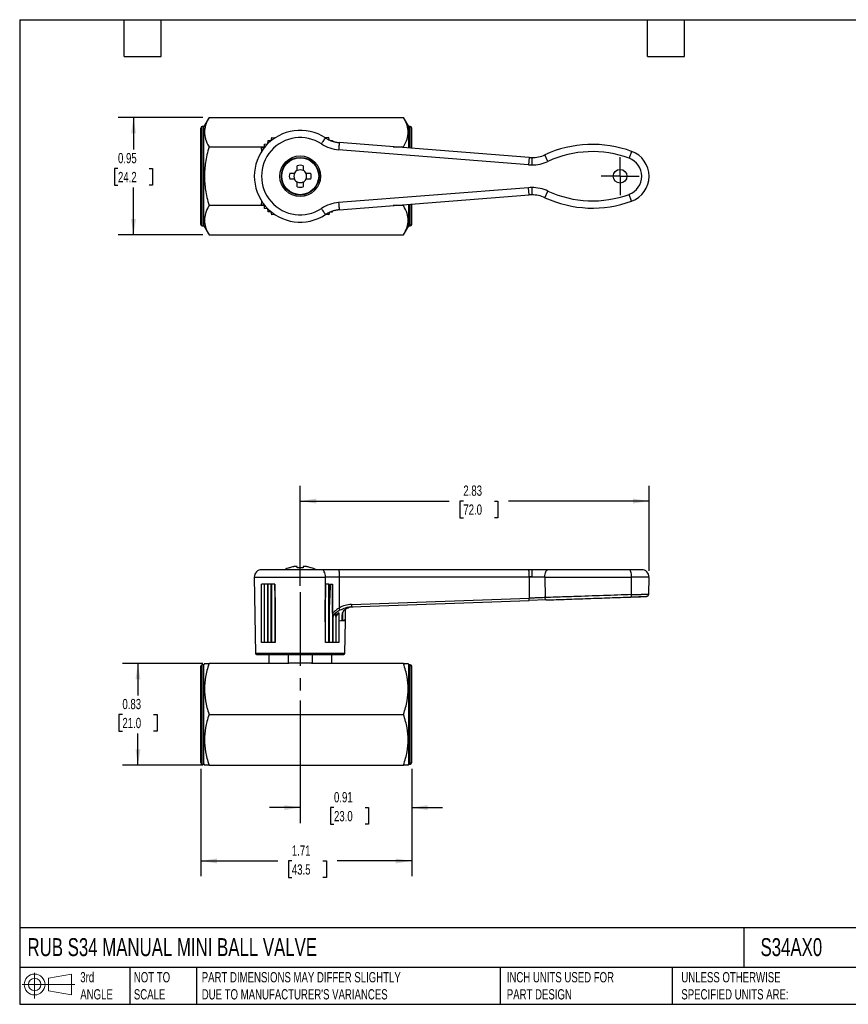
# Model space of a CAD drawing. Header units: inches. Extents: x 0.2 to 10.8, y 0.2 to 8.2.
# Tile 1 of 3: x 0.2 to 7, y 0.2 to 8.2. Entities that reach past the tile are written whole.
import ezdxf

# ---------------------------------------------------------------- set-up
doc = ezdxf.new("R2010")
doc.units = ezdxf.units.IN
doc.header["$MEASUREMENT"] = 0
doc.linetypes.add('SLD-Center', pattern=[0.75, 0.6, -0.05, 0.05, -0.05])
doc.linetypes.add('SLD-Solid', pattern=[0])
doc.layers.add('CENTER', color=40, linetype='SLD-Center')
doc.layers.add('SLD-DEFPOINTS', color=7, linetype='Continuous')
doc.layers.add('DIMENSIONS', color=140, linetype='SLD-Solid', lineweight=25)
doc.layers.add('TEXT', color=140, linetype='SLD-Solid', lineweight=25)
doc.styles.add('SLDTEXTSTYLE0', font='TXT', dxfattribs={"width": 0.7})
doc.dimstyles.new('SLDDIMSTYLE0', dxfattribs={"dimtxt": 0.084961, "dimasz": 0.13, "dimexe": 0, "dimexo": 0.0625, "dimgap": 0.02124, "dimtad": 0, "dimtih": 1, "dimtoh": 1, "dimrnd": 1e-09, "dimzin": 12, "dimdsep": 46, "dimtxsty": 'SLDTEXTSTYLE0', "dimsah": 1, "dimcen": 0.09, "dimadec": 0, "dimazin": 3, "dimtfac": 1, "dimtofl": 0, "dimtmove": 0, "dimatfit": 3, "dimfxl": 0, "dimfrac": 2, "dimtolj": 1, "dimtzin": 12, "dimarcsym": 0})
doc.dimstyles.new('SLDDIMSTYLE1', dxfattribs={"dimtxt": 0.084961, "dimasz": 0.13, "dimexe": 0, "dimexo": 0.0625, "dimgap": 0.02124, "dimtad": 0, "dimtih": 1, "dimtoh": 1, "dimrnd": 1e-09, "dimdsep": 46, "dimtxsty": 'SLDTEXTSTYLE0', "dimsah": 1, "dimcen": 0.09, "dimadec": 0, "dimazin": 2, "dimtfac": 1, "dimtmove": 0, "dimatfit": 0, "dimfxl": 0, "dimfrac": 2, "dimtolj": 1, "dimtzin": 12, "dimarcsym": 0})
doc.dimstyles.new('SLDDIMSTYLE2', dxfattribs={"dimtxt": 0.084961, "dimasz": 0.13, "dimexe": 0, "dimexo": 0.0625, "dimgap": 0.02124, "dimtad": 0, "dimtih": 1, "dimtoh": 1, "dimrnd": 1e-09, "dimdsep": 46, "dimtxsty": 'SLDTEXTSTYLE0', "dimsah": 1, "dimcen": 0.09, "dimadec": 0, "dimazin": 2, "dimtfac": 1, "dimtofl": 0, "dimtmove": 0, "dimatfit": 3, "dimfxl": 0, "dimfrac": 2, "dimtolj": 1, "dimtzin": 12, "dimarcsym": 0})

# ---------------------------------------------------------------- blocks, each defined once
blk = doc.blocks.new('Block11')
at = {"color": 7, "linetype": 'SLD-Solid', "lineweight": 18}
for p, q in [((0.1019, 0.2091), (0.1019, 0)), ((0.2157, 0.1641), (0.4006, 0.1981)), ((0.2157, 0.0628), (0.2157, 0.1641)), ((0.4006, 0.1981), (0.4006, 0.0288)), ((0, 0.1135), (0.4281, 0.1135)), ((0.2157, 0.0628), (0.4006, 0.0288))]:
    blk.add_line(p, q, dxfattribs=at)
for radius in [0.0846, 0.0506]:
    blk.add_circle((0.1019, 0.1135), radius, dxfattribs=at)
blk = doc.blocks.new('Block12')
at = {"layer": 'SLD-DEFPOINTS'}
blk.add_blockref('Block11', (0, 0), dxfattribs=at)
blk = doc.blocks.new('_D')
at = {"layer": 'DIMENSIONS'}
for p, q in [((1.7218, 2.164), (1.7218, 1.2898)), ((3.4344, 2.164), (3.4344, 1.2898)), ((1.7218, 1.4148), (2.3457, 1.4148)), ((2.4609, 1.4148), (2.4323, 1.4148)), ((2.4323, 1.4148), (2.4323, 1.2798)), ((2.7133, 1.4148), (2.7419, 1.4148)), ((2.7419, 1.4148), (2.7419, 1.2798)), ((3.4344, 1.4148), (2.8285, 1.4148)), ((2.4323, 1.2798), (2.4609, 1.2798)), ((2.7419, 1.2798), (2.7133, 1.2798))]:
    blk.add_line(p, q, dxfattribs=at)
for points in [[(1.7218, 1.4148), (1.8518, 1.3948), (1.8518, 1.4348)], [(3.4344, 1.4148), (3.3044, 1.4348), (3.3044, 1.3948)]]:
    blk.add_solid(points, dxfattribs=at)
at = {"layer": 'DIMENSIONS', "char_height": 0.08333, "attachment_point": 1, "style": 'SLDTEXTSTYLE0'}
for s, insert in [('1.71', (2.4609, 1.5412)), ('43.5', (2.4609, 1.3872))]:
    blk.add_mtext(s, dxfattribs=dict(at, insert=insert))
blk = doc.blocks.new('_D_1')
at = {"layer": 'DIMENSIONS'}
for p, q in [((2.5289, 2.7192), (2.5289, 1.7231)), ((3.4344, 2.164), (3.4344, 1.7231)), ((2.5289, 1.8481), (2.2789, 1.8481)), ((2.8031, 1.8481), (2.7746, 1.8481)), ((2.7746, 1.8481), (2.7746, 1.7131)), ((3.0556, 1.8481), (3.0841, 1.8481)), ((3.0841, 1.8481), (3.0841, 1.7131)), ((3.4344, 1.8481), (3.6844, 1.8481)), ((2.7746, 1.7131), (2.8031, 1.7131)), ((3.0841, 1.7131), (3.0556, 1.7131))]:
    blk.add_line(p, q, dxfattribs=at)
for points in [[(2.5289, 1.8481), (2.3989, 1.8681), (2.3989, 1.8281)], [(3.4344, 1.8481), (3.5644, 1.8281), (3.5644, 1.8681)]]:
    blk.add_solid(points, dxfattribs=at)
at = {"layer": 'DIMENSIONS', "char_height": 0.08333, "attachment_point": 1, "style": 'SLDTEXTSTYLE0'}
for s, insert in [('0.91', (2.8031, 1.9745)), ('23.0', (2.8031, 1.8205))]:
    blk.add_mtext(s, dxfattribs=dict(at, insert=insert))
blk = doc.blocks.new('_D_2')
at = {"layer": 'DIMENSIONS'}
for p, q in [((2.5289, 3.6499), (2.5289, 4.4637)), ((5.3624, 3.7709), (5.3624, 4.4637)), ((2.5289, 4.3387), (3.7387, 4.3387)), ((3.8539, 4.3387), (3.8253, 4.3387)), ((3.8253, 4.3387), (3.8253, 4.2037)), ((4.1063, 4.3387), (4.1349, 4.3387)), ((4.1349, 4.3387), (4.1349, 4.2037)), ((5.3624, 4.3387), (4.2215, 4.3387)), ((3.8253, 4.2037), (3.8539, 4.2037)), ((4.1349, 4.2037), (4.1063, 4.2037))]:
    blk.add_line(p, q, dxfattribs=at)
for points in [[(2.5289, 4.3387), (2.6589, 4.3187), (2.6589, 4.3587)], [(5.3624, 4.3387), (5.2324, 4.3587), (5.2324, 4.3187)]]:
    blk.add_solid(points, dxfattribs=at)
at = {"layer": 'DIMENSIONS', "char_height": 0.08333, "attachment_point": 1, "style": 'SLDTEXTSTYLE0'}
for s, insert in [('2.83', (3.8539, 4.4651)), ('72.0', (3.8539, 4.3111))]:
    blk.add_mtext(s, dxfattribs=dict(at, insert=insert))
blk = doc.blocks.new('_D_3')
at = {"layer": 'DIMENSIONS'}
for p, q in [((1.738, 3.0192), (1.0857, 3.0192)), ((1.2107, 3.0192), (1.2107, 2.7591)), ((1.0845, 2.605), (1.0559, 2.605)), ((1.0559, 2.605), (1.0559, 2.47)), ((1.3369, 2.605), (1.3655, 2.605)), ((1.3655, 2.605), (1.3655, 2.47)), ((1.0559, 2.47), (1.0845, 2.47)), ((1.2107, 2.1924), (1.2107, 2.451)), ((1.3655, 2.47), (1.3369, 2.47)), ((1.738, 2.1924), (1.0857, 2.1924))]:
    blk.add_line(p, q, dxfattribs=at)
for points in [[(1.2107, 3.0192), (1.1907, 2.8892), (1.2307, 2.8892)], [(1.2107, 2.1924), (1.2307, 2.3224), (1.1907, 2.3224)]]:
    blk.add_solid(points, dxfattribs=at)
at = {"layer": 'DIMENSIONS', "char_height": 0.08333, "attachment_point": 1, "style": 'SLDTEXTSTYLE0'}
for s, insert in [('0.83', (1.0845, 2.7314)), ('21.0', (1.0845, 2.5774))]:
    blk.add_mtext(s, dxfattribs=dict(at, insert=insert))
blk = doc.blocks.new('_D_7')
at = {"layer": 'DIMENSIONS'}
for p, q in [((1.738, 7.4554), (1.0498, 7.4554)), ((1.1748, 7.4554), (1.1748, 7.1947)), ((1.0485, 7.0407), (1.02, 7.0407)), ((1.02, 7.0407), (1.02, 6.9057)), ((1.301, 7.0407), (1.3295, 7.0407)), ((1.3295, 7.0407), (1.3295, 6.9057)), ((1.02, 6.9057), (1.0485, 6.9057)), ((1.1748, 6.5007), (1.1748, 6.8866)), ((1.3295, 6.9057), (1.301, 6.9057)), ((1.738, 6.5007), (1.0498, 6.5007))]:
    blk.add_line(p, q, dxfattribs=at)
for points in [[(1.1748, 7.4554), (1.1548, 7.3254), (1.1948, 7.3254)], [(1.1748, 6.5007), (1.1948, 6.6307), (1.1548, 6.6307)]]:
    blk.add_solid(points, dxfattribs=at)
at = {"layer": 'DIMENSIONS', "char_height": 0.08333, "attachment_point": 1, "style": 'SLDTEXTSTYLE0'}
for s, insert in [('0.95', (1.0485, 7.1671)), ('24.2', (1.0485, 7.0131))]:
    blk.add_mtext(s, dxfattribs=dict(at, insert=insert))
blk = doc.blocks.new('SW_CENTERMARKSYMBOL_2')
at = {"layer": 'CENTER', "color": 0}
for p, q in [((0, 0.1), (0, 0.1551)), ((0, 0), (0, 0.1)), ((-0.1, 0), (-0.1551, 0)), ((0, 0), (-0.1, 0)), ((0, 0), (0, -0.1)), ((0, 0), (0.1, 0)), ((0.1, 0), (0.1551, 0)), ((0, -0.1), (0, -0.1551))]:
    blk.add_line(p, q, dxfattribs=at)

msp = doc.modelspace()

# ---------------------------------------------------------------- linework, layer by layer
for p, q in [((1.788, 7.4554), (1.7454, 7.3816)), ((1.788, 7.4554), (3.3681, 7.4554)), ((3.4107, 7.3816), (3.3681, 7.4554)), ((1.7218, 6.5863), (1.7218, 7.3698)), ((1.7454, 7.3816), (1.7336, 7.3816)), ((1.7336, 6.5745), (1.7336, 7.3816)), ((1.7454, 6.5745), (1.7454, 7.3816)), ((3.4226, 7.3816), (3.4107, 7.3816)), ((3.4107, 7.2068), (3.4107, 7.3816)), ((3.4226, 7.2059), (3.4226, 7.3816)), ((3.4344, 7.205), (3.4344, 7.3698)), ((2.2922, 7.2677), (2.2977, 7.2919)), ((2.2977, 7.2919), (2.3224, 7.2899)), ((2.3224, 7.2899), (2.323, 7.2891)), ((2.76, 7.2919), (2.7353, 7.2899)), ((2.7643, 7.2729), (2.76, 7.2919)), ((1.788, 7.2167), (2.2393, 7.2167)), ((2.215, 7.2092), (2.2392, 7.2147)), ((2.217, 7.1845), (2.215, 7.2092)), ((2.2392, 7.2147), (2.2398, 7.2395)), ((2.2398, 7.2395), (2.2644, 7.2425)), ((2.2644, 7.2425), (2.2674, 7.2671)), ((2.2674, 7.2671), (2.2922, 7.2677)), ((2.7775, 7.2674), (2.7903, 7.2671)), ((2.7903, 7.2671), (2.791, 7.261)), ((4.3891, 7.1298), (2.8454, 7.2513)), ((3.2849, 7.2167), (3.3681, 7.2167)), ((3.3699, 7.21), (3.3681, 7.2167)), ((2.2178, 7.1839), (2.217, 7.1845)), ((4.3845, 7.0709), (2.8408, 7.1924)), ((4.3891, 7.1298), (4.3845, 7.0709)), ((4.4093, 7.129), (4.4093, 7.07)), ((4.5412, 7.0988), (4.5166, 7.1525)), ((5.2213, 7.1801), (5.201, 7.1247)), ((2.5052, 7.0332), (2.5052, 7.0634)), ((2.5525, 7.0634), (2.5525, 7.0332)), ((2.4435, 7.0017), (2.4737, 7.0017)), ((2.584, 7.0017), (2.6142, 7.0017)), ((2.4737, 6.9544), (2.4435, 6.9544)), ((2.5052, 6.8927), (2.5052, 6.9229)), ((2.5525, 6.9229), (2.5525, 6.8927)), ((2.6142, 6.9544), (2.584, 6.9544)), ((4.3845, 6.8852), (2.8408, 6.7637)), ((4.3891, 6.8263), (4.3845, 6.8852)), ((4.4093, 6.8861), (4.4093, 6.8271)), ((2.8454, 6.7048), (4.3891, 6.8263)), ((4.3891, 6.8263), (4.3891, 6.8263)), ((4.5167, 6.8036), (4.5413, 6.8572)), ((5.2211, 6.7755), (5.2008, 6.831)), ((2.2393, 6.7394), (1.788, 6.7394)), ((2.215, 6.7469), (2.217, 6.7716)), ((2.2392, 6.7414), (2.215, 6.7469)), ((2.217, 6.7716), (2.2178, 6.7722)), ((2.2398, 6.7166), (2.2392, 6.7414)), ((3.3681, 6.7394), (3.2849, 6.7394)), ((3.3681, 6.7394), (3.3699, 6.7461)), ((3.4107, 6.5745), (3.4107, 6.7493)), ((3.4226, 6.5745), (3.4226, 6.7502)), ((3.4344, 6.5863), (3.4344, 6.7511)), ((2.2644, 6.7136), (2.2398, 6.7166)), ((2.2674, 6.689), (2.2644, 6.7136)), ((2.2922, 6.6884), (2.2674, 6.689)), ((2.2977, 6.6642), (2.2922, 6.6884)), ((2.3224, 6.6662), (2.2977, 6.6642)), ((2.323, 6.667), (2.3224, 6.6662)), ((2.76, 6.6642), (2.7353, 6.6662)), ((2.7643, 6.6832), (2.76, 6.6642)), ((2.7775, 6.6887), (2.7903, 6.689)), ((2.7903, 6.689), (2.791, 6.6951)), ((1.7336, 6.5745), (1.7454, 6.5745)), ((1.7454, 6.5745), (1.788, 6.5007)), ((3.3681, 6.5007), (3.4107, 6.5745)), ((3.4107, 6.5745), (3.4226, 6.5745)), ((1.788, 6.5007), (3.3681, 6.5007)), ((2.7015, 3.781), (2.2149, 3.781)), ((2.4435, 3.7977), (2.4403, 3.7977)), ((2.5042, 3.8073), (2.4818, 3.8073)), ((2.5052, 3.7977), (2.5052, 3.8058)), ((2.5525, 3.7977), (2.5052, 3.7977)), ((2.5525, 3.8058), (2.5525, 3.7977)), ((2.5759, 3.8073), (2.5535, 3.8073)), ((2.6174, 3.7977), (2.6142, 3.7977)), ((2.8408, 3.781), (2.7015, 3.781)), ((4.3845, 3.781), (2.8408, 3.781)), ((4.4093, 3.781), (4.3845, 3.781)), ((4.4093, 3.781), (4.4093, 3.7219)), ((4.5413, 3.781), (4.4093, 3.781)), ((5.2008, 3.781), (4.5413, 3.781)), ((5.3034, 3.781), (5.2008, 3.781)), ((2.1559, 3.7209), (2.1667, 3.0997)), ((2.1559, 3.7209), (2.734, 3.7209)), ((2.7314, 3.3587), (2.734, 3.7209)), ((2.8454, 3.7209), (2.8439, 3.4693)), ((4.3891, 3.7209), (2.8454, 3.7209)), ((4.3891, 3.7209), (4.3889, 3.5497)), ((4.4093, 3.7219), (4.3891, 3.7219)), ((4.5167, 3.7209), (4.3891, 3.7209)), ((4.5167, 3.7209), (4.5179, 3.5546)), ((4.5167, 3.7209), (5.2211, 3.7209)), ((5.2203, 3.5786), (5.2211, 3.7209)), ((5.3624, 3.7209), (5.2211, 3.7209)), ((5.36, 3.583), (5.3624, 3.7209)), ((2.215, 3.1904), (2.215, 3.6629)), ((2.2392, 3.6629), (2.215, 3.6629)), ((2.2392, 3.1904), (2.2392, 3.6629)), ((2.2398, 3.6629), (2.2392, 3.6629)), ((2.2398, 3.1904), (2.2398, 3.6629)), ((2.2644, 3.6629), (2.2398, 3.6629)), ((2.2644, 3.1904), (2.2644, 3.6629)), ((2.2674, 3.6629), (2.2644, 3.6629)), ((2.2674, 3.1904), (2.2674, 3.6629)), ((2.2922, 3.6629), (2.2674, 3.6629)), ((2.2922, 3.1904), (2.2922, 3.6629)), ((2.2977, 3.6629), (2.2922, 3.6629)), ((2.2977, 3.1904), (2.2977, 3.6629)), ((2.3224, 3.6629), (2.2977, 3.6629)), ((2.3224, 3.6629), (2.3224, 3.1904)), ((2.3236, 3.6629), (2.3224, 3.6629)), ((2.3246, 3.5554), (2.3236, 3.6629)), ((2.7341, 3.6629), (2.7331, 3.5555)), ((2.7353, 3.6629), (2.7341, 3.6629)), ((2.7353, 3.1904), (2.7353, 3.6629)), ((2.76, 3.6629), (2.7353, 3.6629)), ((2.76, 3.1904), (2.76, 3.6629)), ((2.7647, 3.6629), (2.76, 3.6629)), ((2.7733, 3.6629), (2.7903, 3.6629)), ((2.7903, 3.6629), (2.7903, 3.1904)), ((2.7903, 3.6629), (2.791, 3.6629)), ((2.3246, 3.5554), (2.3246, 3.1904)), ((2.7331, 3.1904), (2.7331, 3.5555)), ((2.9449, 3.48), (4.388, 3.5304)), ((2.9458, 3.4993), (4.3889, 3.5497)), ((4.5268, 3.5352), (4.388, 3.5304)), ((5.2142, 3.5592), (5.2154, 3.56)), ((2.7655, 3.1904), (2.7655, 3.4988)), ((2.8959, 3.373), (2.8975, 3.4611)), ((2.938, 3.4782), (2.9281, 3.4758)), ((2.9329, 3.4792), (2.9452, 3.4803)), ((2.9335, 3.4789), (2.9449, 3.48)), ((2.9452, 3.4807), (2.9449, 3.48)), ((2.7331, 3.3608), (2.7314, 3.3587)), ((2.7314, 3.3587), (2.7331, 3.3603)), ((2.7933, 3.4002), (2.7933, 3.1904)), ((2.8179, 3.43), (2.8179, 3.1904)), ((2.8185, 3.4014), (2.8185, 3.1904)), ((2.8427, 3.4311), (2.8427, 3.1904)), ((2.8732, 3.4254), (2.8723, 3.3719)), ((2.891, 3.0997), (2.8956, 3.3663)), ((2.8956, 3.3663), (2.8966, 3.3729)), ((2.7314, 3.3587), (2.7331, 3.3588)), ((2.2392, 3.1904), (2.215, 3.1904)), ((2.2398, 3.1904), (2.2392, 3.1904)), ((2.2644, 3.1904), (2.2398, 3.1904)), ((2.2674, 3.1904), (2.2644, 3.1904)), ((2.2922, 3.1904), (2.2674, 3.1904)), ((2.2977, 3.1904), (2.2922, 3.1904)), ((2.3224, 3.1904), (2.2977, 3.1904)), ((2.3246, 3.1904), (2.3224, 3.1904)), ((2.7353, 3.1904), (2.7331, 3.1904)), ((2.76, 3.1904), (2.7353, 3.1904)), ((2.7655, 3.1904), (2.76, 3.1904)), ((2.7903, 3.1904), (2.7655, 3.1904)), ((2.7933, 3.1904), (2.7903, 3.1904)), ((2.8179, 3.1904), (2.7933, 3.1904)), ((2.8185, 3.1904), (2.8179, 3.1904)), ((2.8427, 3.1904), (2.8185, 3.1904)), ((2.5289, 3.0997), (2.1667, 3.0997)), ((2.1746, 3.092), (2.5289, 3.092)), ((2.2729, 3.092), (2.2729, 3.0192)), ((2.4304, 3.092), (2.4304, 3.0234)), ((2.891, 3.0997), (2.5289, 3.0997)), ((2.5289, 3.092), (2.8831, 3.092)), ((2.6273, 3.0234), (2.6273, 3.092)), ((2.7848, 3.0192), (2.7848, 3.092)), ((1.7218, 2.214), (1.7218, 2.9975)), ((1.7454, 3.0093), (1.7336, 3.0093)), ((1.7336, 2.2022), (1.7336, 3.0093)), ((1.7511, 3.0192), (1.7454, 3.0093)), ((1.7454, 2.2022), (1.7454, 3.0093)), ((2.4365, 3.0192), (1.788, 3.0192)), ((2.4304, 3.0234), (2.6273, 3.0234)), ((3.3681, 3.0192), (2.6212, 3.0192)), ((3.4107, 3.0093), (3.4051, 3.0192)), ((3.4226, 3.0093), (3.4107, 3.0093)), ((3.4107, 2.2022), (3.4107, 3.0093)), ((3.4226, 2.2022), (3.4226, 3.0093)), ((3.4344, 2.214), (3.4344, 2.9975)), ((1.788, 2.6058), (3.3681, 2.6058)), ((1.7336, 2.2022), (1.7454, 2.2022)), ((1.7454, 2.2022), (1.7511, 2.1924)), ((1.788, 2.1924), (3.3681, 2.1924)), ((3.4051, 2.1924), (3.4107, 2.2022)), ((3.4107, 2.2022), (3.4226, 2.2022))]:
    msp.add_line(p, q)
at = {"flags": 128}
for points in [[(4.5167, 3.7219), (4.5171, 3.7334), (4.5185, 3.7445), (4.5208, 3.7547), (4.5239, 3.7637), (4.5276, 3.771), (4.5319, 3.7765), (4.5365, 3.7798), (4.5413, 3.781)], [(5.2211, 3.7219), (5.2207, 3.7334), (5.2196, 3.7445), (5.2177, 3.7547), (5.2152, 3.7637), (5.2121, 3.771), (5.2086, 3.7765), (5.2047, 3.7798), (5.2008, 3.781)], [(2.7655, 3.4988), (2.765, 3.5907), (2.7647, 3.6629)], [(2.7916, 3.4273), (2.7913, 3.5592), (2.791, 3.6629)]]:
    msp.add_lwpolyline(points, dxfattribs=at)
for centre, radius in [((2.5289, 6.9781), 0.1654), ((2.5289, 6.9781), 0.1535), ((2.5289, 6.9781), 0.15), ((5.1273, 6.9781), 0.0551)]:
    msp.add_circle(centre, radius)
for centre, radius, start, end in [((1.7336, 7.3698), 0.0118, 90, 180), ((3.4226, 7.3698), 0.0118, 0, 90), ((2.5289, 6.9781), 0.373, 56.62637, 303.37363), ((2.5289, 6.9781), 0.3139, 56.62637, 303.37363), ((2.8639, 7.4868), 0.2952, 236.6263, 265.50007), ((4.9024, 6.3127), 0.9241, 69.8119, 114.67756), ((4.4093, 7.386), 0.2569, 265.5, 270), ((4.4093, 7.386), 0.257, 270, 294.67756), ((4.9024, 6.3127), 0.8651, 69.8119, 114.67756), ((5.147, 6.9779), 0.1564, 290.11969, 69.8119), ((5.147, 6.9779), 0.2155, 0, 69.8119), ((2.5289, 6.9781), 0.0886, 74.53399, 105.46601), ((4.4093, 7.386), 0.316, 265.5, 270), ((4.4093, 7.386), 0.316, 270, 294.67756), ((2.5289, 6.9781), 0.0886, 164.53399, 195.46601), ((2.5289, 6.9781), 0.0516, 152.78152, 207.21848), ((2.5289, 6.9781), 0.0531, 117.64994, 152.35006), ((2.5289, 6.9781), 0.0516, 62.78152, 117.21848), ((2.5289, 6.9781), 0.0531, 27.64994, 62.35006), ((2.5289, 6.9781), 0.0516, 332.78152, 27.21848), ((2.5289, 6.9781), 0.0886, 344.53399, 15.46601), ((5.147, 6.9779), 0.2155, 290.12679, 0), ((2.5289, 6.9781), 0.0531, 207.64994, 242.35006), ((2.5289, 6.9781), 0.0516, 242.78152, 297.21848), ((2.5289, 6.9781), 0.0886, 254.53399, 285.46601), ((2.5289, 6.9781), 0.0531, 297.64994, 332.35006), ((4.4093, 6.5701), 0.316, 90, 94.5), ((4.4093, 6.5701), 0.316, 65.29752, 90), ((4.4093, 6.5701), 0.2569, 90, 94.5), ((4.4093, 6.5701), 0.2569, 65.29752, 90), ((4.9029, 7.6432), 0.9241, 245.29752, 290.14288), ((4.9029, 7.6432), 0.8651, 245.29752, 290.14279), ((2.8639, 6.4694), 0.2952, 94.49993, 123.3737), ((1.7336, 6.5863), 0.0118, 180, 270), ((3.4226, 6.5863), 0.0118, 270, 360), ((2.2149, 3.7219), 0.0591, 90, 181), ((2.5289, 3.5393), 0.2731, 108.92464, 117.78726), ((2.5289, 3.5393), 0.2721, 101.68675, 108.28572), ((2.5289, 3.5393), 0.2721, 71.71428, 78.31325), ((2.5289, 3.5393), 0.2731, 62.21274, 71.07536), ((4.1975, 3.7366), 0.1922, 355.62185, 13.35052), ((5.3034, 3.7219), 0.0591, 359, 90), ((3.6365, 3.7219), 0.7526, 359.92154, 0), ((2.1746, 3.0999), 0.00787, 181, 270), ((2.8831, 3.0999), 0.00787, 270, 359), ((1.7336, 2.9975), 0.0118, 90, 180), ((3.4226, 2.9975), 0.0118, 0, 90), ((1.7336, 2.214), 0.0118, 180, 270), ((3.4226, 2.214), 0.0118, 270, 360)]:
    msp.add_arc(centre, radius, start, end)
for centre, major_axis, ratio, start_param, end_param in [((4.5413, 3.7219), (0, 0.0591), 0.417908, 1.570796, 1.58825), ((5.2008, 3.7219), (0, 0.0591), 0.344366, 4.694936, 4.712389), ((2.5289, 3.4326), (0, 0.4432), 0.57735, 2.746802, 2.772466), ((2.5289, 3.4326), (0, 0.4432), 0.57735, 3.510719, 3.536384)]:
    msp.add_ellipse(centre, major_axis=major_axis, ratio=ratio, start_param=start_param, end_param=end_param)
for points, knots in [([(1.788, 7.4554), (1.7747, 7.4324), (1.7657, 7.4119), (1.7539, 7.373), (1.7511, 7.3545), (1.7511, 7.3176), (1.7539, 7.2991), (1.7657, 7.2602), (1.7747, 7.2397), (1.788, 7.2167)], [0, 0, 0, 0, 0.25, 0.25, 0.5, 0.5, 0.75, 0.75, 1, 1, 1, 1]), ([(3.3681, 7.2167), (3.3814, 7.2397), (3.3904, 7.2602), (3.4023, 7.2991), (3.4051, 7.3176), (3.4051, 7.3545), (3.4023, 7.373), (3.3904, 7.4119), (3.3814, 7.4324), (3.3681, 7.4554)], [0, 0, 0, 0, 0.25, 0.25, 0.5, 0.5, 0.75, 0.75, 1, 1, 1, 1]), ([(2.7015, 7.2402), (2.7058, 7.2467), (2.71, 7.2531), (2.7179, 7.265), (2.7215, 7.2705), (2.7275, 7.2796), (2.7299, 7.2833), (2.7332, 7.2882), (2.734, 7.2895), (2.734, 7.2895)], [0, 0, 0, 0, 0.25, 0.25, 0.5, 0.5, 0.75, 0.75, 1, 1, 1, 1]), ([(2.734, 7.2895), (2.7368, 7.2877), (2.7424, 7.2842), (2.751, 7.2793), (2.7598, 7.2747), (2.7688, 7.2705), (2.778, 7.2667), (2.7873, 7.2633), (2.7967, 7.2603), (2.8063, 7.2576), (2.816, 7.2554), (2.8257, 7.2536), (2.8355, 7.2522), (2.8421, 7.2516), (2.8454, 7.2513)], [0, 0, 0, 0, 0.083333, 0.166667, 0.25, 0.333333, 0.416666, 0.499999, 0.583332, 0.666665, 0.749998, 0.833332, 0.916666, 1, 1, 1, 1]), ([(1.788, 7.2167), (1.7747, 7.1708), (1.7657, 7.1298), (1.7539, 7.0519), (1.7511, 7.015), (1.7511, 6.9411), (1.7539, 6.9042), (1.7657, 6.8263), (1.7747, 6.7853), (1.788, 6.7394)], [0, 0, 0, 0, 0.25, 0.25, 0.5, 0.5, 0.75, 0.75, 1, 1, 1, 1]), ([(2.8454, 7.2513), (2.8454, 7.2514), (2.8453, 7.25), (2.8449, 7.2442), (2.8445, 7.2399), (2.8437, 7.229), (2.8431, 7.2224), (2.842, 7.208), (2.8414, 7.2002), (2.8408, 7.1924)], [0, 0, 0, 0, 0.25, 0.25, 0.5, 0.5, 0.75, 0.75, 1, 1, 1, 1]), ([(1.788, 6.7394), (1.7747, 6.7164), (1.7657, 6.6959), (1.7539, 6.657), (1.7511, 6.6385), (1.7511, 6.6016), (1.7539, 6.5831), (1.7657, 6.5442), (1.7747, 6.5237), (1.788, 6.5007)], [0, 0, 0, 0, 0.25, 0.25, 0.5, 0.5, 0.75, 0.75, 1, 1, 1, 1]), ([(2.8408, 6.7637), (2.8414, 6.7559), (2.842, 6.7481), (2.8431, 6.7337), (2.8437, 6.7271), (2.8445, 6.7162), (2.8449, 6.7119), (2.8453, 6.7061), (2.8454, 6.7047), (2.8454, 6.7048)], [0, 0, 0, 0, 0.25, 0.25, 0.5, 0.5, 0.75, 0.75, 1, 1, 1, 1]), ([(3.3681, 6.5007), (3.3814, 6.5237), (3.3904, 6.5442), (3.4023, 6.5831), (3.4051, 6.6016), (3.4051, 6.6385), (3.4023, 6.657), (3.3904, 6.6959), (3.3814, 6.7164), (3.3681, 6.7394)], [0, 0, 0, 0, 0.25, 0.25, 0.5, 0.5, 0.75, 0.75, 1, 1, 1, 1]), ([(2.734, 6.6666), (2.734, 6.6666), (2.7332, 6.6679), (2.7299, 6.6728), (2.7275, 6.6765), (2.7215, 6.6856), (2.7179, 6.6911), (2.71, 6.703), (2.7058, 6.7094), (2.7015, 6.7159)], [0, 0, 0, 0, 0.25, 0.25, 0.5, 0.5, 0.75, 0.75, 1, 1, 1, 1]), ([(2.8454, 6.7048), (2.8421, 6.7045), (2.8355, 6.7039), (2.8257, 6.7025), (2.816, 6.7007), (2.8063, 6.6985), (2.7967, 6.6958), (2.7873, 6.6928), (2.778, 6.6894), (2.7688, 6.6856), (2.7598, 6.6814), (2.751, 6.6768), (2.7424, 6.6719), (2.7368, 6.6684), (2.734, 6.6666)], [0, 0, 0, 0, 0.083334, 0.166668, 0.250002, 0.333335, 0.416668, 0.500001, 0.583334, 0.666667, 0.75, 0.833333, 0.916667, 1, 1, 1, 1]), ([(2.734, 3.7219), (2.734, 3.7297), (2.7332, 3.7374), (2.7299, 3.7517), (2.7275, 3.7582), (2.7215, 3.7691), (2.7179, 3.7735), (2.71, 3.7794), (2.7058, 3.781), (2.7015, 3.781)], [0, 0, 0, 0, 0.25, 0.25, 0.5, 0.5, 0.75, 0.75, 1, 1, 1, 1]), ([(2.8408, 3.781), (2.8414, 3.781), (2.842, 3.7794), (2.8431, 3.7734), (2.8437, 3.7689), (2.8445, 3.7577), (2.8449, 3.7511), (2.8453, 3.7365), (2.8454, 3.7287), (2.8454, 3.7209)], [0, 0, 0, 0, 0.25, 0.25, 0.5, 0.5, 0.75, 0.75, 1, 1, 1, 1]), ([(2.8454, 3.7209), (2.8421, 3.7209), (2.8355, 3.7209), (2.8257, 3.7209), (2.816, 3.7209), (2.8063, 3.7209), (2.7967, 3.7209), (2.7873, 3.7209), (2.778, 3.7209), (2.7688, 3.7209), (2.7598, 3.7209), (2.751, 3.7209), (2.7424, 3.7209), (2.7368, 3.7209), (2.734, 3.7209)], [0, 0, 0, 0, 0.083334, 0.166668, 0.250002, 0.333335, 0.416668, 0.500001, 0.583334, 0.666667, 0.75, 0.833333, 0.916667, 1, 1, 1, 1]), ([(2.7733, 3.6629), (2.772, 3.6355), (2.7706, 3.6082), (2.768, 3.5535), (2.7668, 3.5261), (2.7655, 3.4988)], [0.0000013, 0.0000013, 0.0000013, 0.0000013, 0.208508, 0.208508, 0.4170503, 0.4170503, 0.4170503, 0.4170503]), ([(4.388, 3.5304), (4.3884, 3.5304), (4.3887, 3.5325), (4.3891, 3.5396), (4.3891, 3.5446), (4.3889, 3.5497)], [0, 0, 0, 0, 0.5, 0.5, 1, 1, 1, 1]), ([(4.5179, 3.5546), (4.5064, 3.5541), (4.4945, 3.5537), (4.4674, 3.5527), (4.452, 3.5521), (4.4267, 3.5511), (4.4169, 3.5508), (4.4011, 3.5502), (4.395, 3.5499), (4.3889, 3.5497)], [0, 0, 0, 0, 0.2589651, 0.2589651, 0.5789651, 0.5789651, 0.7789651, 0.7789651, 0.9039651, 0.9039651, 0.9039651, 0.9039651]), ([(5.2203, 3.5786), (5.1466, 3.576), (5.0695, 3.5734), (4.9114, 3.568), (4.8304, 3.5652), (4.7016, 3.5608), (4.6528, 3.5592), (4.5756, 3.5565), (4.5464, 3.5555), (4.5179, 3.5546)], [0, 0, 0, 0, 0.312426, 0.312426, 0.632426, 0.632426, 0.832426, 0.832426, 0.957426, 0.957426, 0.957426, 0.957426]), ([(4.5268, 3.5352), (4.5246, 3.5351), (4.5202, 3.5392), (4.5181, 3.5494), (4.5179, 3.5546)], [0, 0, 0, 0, 0.500012, 1.000012, 1.000012, 1.000012, 1.000012]), ([(4.5268, 3.5352), (4.5802, 3.5371), (4.636, 3.539), (4.7504, 3.543), (4.809, 3.5451), (4.9265, 3.5492), (4.9855, 3.5512), (5.1017, 3.5553), (5.1589, 3.5573), (5.2142, 3.5592)], [0, 0, 0, 0, 0.25, 0.25, 0.5, 0.5, 0.75, 0.75, 1, 1, 1, 1]), ([(5.2142, 3.5592), (5.2262, 3.5596), (5.2503, 3.5605), (5.2814, 3.5616), (5.3072, 3.5625), (5.3267, 3.5632), (5.3376, 3.5635), (5.3422, 3.5637), (5.3409, 3.5636), (5.3409, 3.5636)], [0, 0, 0, 0, 0.166614, 0.333197, 0.499768, 0.666303, 0.832732, 0.999233, 1, 1, 1, 1]), ([(5.2154, 3.56), (5.2158, 3.5602), (5.2171, 3.5608), (5.2188, 3.5647), (5.2201, 3.571), (5.2202, 3.576), (5.2203, 3.5786)], [0, 0, 0, 0, 0.142957, 0.428513, 0.71407, 1, 1, 1, 1]), ([(5.2155, 3.5596), (5.2248, 3.56), (5.2434, 3.5607), (5.2689, 3.5617), (5.2917, 3.5626), (5.3113, 3.5634), (5.3272, 3.5641), (5.3388, 3.5647), (5.3463, 3.5651), (5.3475, 3.5652), (5.3481, 3.5653)], [0, 0, 0, 0, 0.124098, 0.248465, 0.373083, 0.497975, 0.62312, 0.748467, 0.874075, 1, 1, 1, 1]), ([(5.2203, 3.5786), (5.2232, 3.5786), (5.2292, 3.5788), (5.2378, 3.5791), (5.2463, 3.5794), (5.2544, 3.5796), (5.2623, 3.5799), (5.2699, 3.5801), (5.2772, 3.5803), (5.2842, 3.5805), (5.291, 3.5808), (5.2974, 3.581), (5.3035, 3.5811), (5.3092, 3.5813), (5.3147, 3.5815), (5.3198, 3.5817), (5.3246, 3.5818), (5.3291, 3.5819), (5.3333, 3.5821), (5.3371, 3.5822), (5.3407, 3.5823), (5.3439, 3.5824), (5.3468, 3.5825), (5.3494, 3.5826), (5.3517, 3.5827), (5.3538, 3.5828), (5.3555, 3.5828), (5.3569, 3.5829), (5.3581, 3.5829), (5.359, 3.5829), (5.3596, 3.583), (5.36, 3.583), (5.36, 3.583), (5.36, 3.583)], [0, 0, 0, 0, 0.036818, 0.073331, 0.109541, 0.145447, 0.181049, 0.216348, 0.251342, 0.286032, 0.320418, 0.354501, 0.388279, 0.421753, 0.454924, 0.48779, 0.520352, 0.55261, 0.584565, 0.616215, 0.647561, 0.678603, 0.709341, 0.739775, 0.769905, 0.799731, 0.829252, 0.85847, 0.887384, 0.915994, 0.9443, 0.972302, 1, 1, 1, 1]), ([(5.3481, 3.5653), (5.3498, 3.5662), (5.3531, 3.568), (5.3568, 3.5723), (5.3593, 3.5774), (5.3597, 3.5811), (5.3599, 3.583)], [0, 0, 0, 0, 0.249963, 0.499517, 0.749771, 1, 1, 1, 1]), ([(2.8439, 3.4693), (2.8383, 3.4657), (2.8328, 3.4619), (2.8188, 3.4514), (2.8105, 3.4446), (2.7988, 3.4341), (2.7952, 3.4307), (2.7916, 3.4273)], [0.5822387, 0.5822387, 0.5822387, 0.5822387, 0.7072387, 0.7072387, 0.9072387, 0.9072387, 1, 1, 1, 1]), ([(2.7922, 3.4133), (2.7978, 3.4178), (2.8036, 3.4222), (2.8179, 3.4328), (2.8265, 3.4387), (2.8408, 3.4477), (2.8464, 3.4509), (2.8521, 3.454)], [0.5345772, 0.5345772, 0.5345772, 0.5345772, 0.675, 0.675, 0.875, 0.875, 1, 1, 1, 1]), ([(2.9458, 3.4993), (2.928, 3.4987), (2.9101, 3.4957), (2.8759, 3.4855), (2.8593, 3.4783), (2.8439, 3.4693)], [0, 0, 0, 0, 0.5, 0.5, 1, 1, 1, 1]), ([(2.8521, 3.454), (2.8669, 3.4609), (2.889, 3.4711), (2.917, 3.4775), (2.9293, 3.4785), (2.9335, 3.4789)], [0, 0, 0, 0, 0.56868, 0.851845, 1, 1, 1, 1]), ([(2.8723, 3.372), (2.872, 3.372), (2.8717, 3.3724), (2.8712, 3.3734), (2.8711, 3.374), (2.8705, 3.3759), (2.8703, 3.3773), (2.8696, 3.3814), (2.8692, 3.3843), (2.8685, 3.3928), (2.8684, 3.3986), (2.8696, 3.4155), (2.8719, 3.4263), (2.8793, 3.4416), (2.8823, 3.4465), (2.8898, 3.4556), (2.8944, 3.4598), (2.9048, 3.4671), (2.9109, 3.4702), (2.9238, 3.4751), (2.9308, 3.4769), (2.9379, 3.4782)], [0, 0, 0, 0, 0.015625, 0.015625, 0.03125, 0.03125, 0.0625, 0.0625, 0.125, 0.125, 0.25, 0.25, 0.5, 0.5, 0.625, 0.625, 0.75, 0.75, 0.875, 0.875, 1, 1, 1, 1]), ([(2.9458, 3.4993), (2.9459, 3.4968), (2.946, 3.4917), (2.9458, 3.4854), (2.9456, 3.4814), (2.9453, 3.4808), (2.9452, 3.4807)], [0, 0, 0, 0, 0.282045, 0.56409, 0.846135, 1, 1, 1, 1]), ([(2.8185, 3.4014), (2.8184, 3.4066), (2.8183, 3.4115), (2.8182, 3.4211), (2.818, 3.4257), (2.8179, 3.43)], [0.00002997, 0.00002997, 0.00002997, 0.00002997, 0.04652875, 0.04652875, 0.09662061, 0.09662061, 0.09662061, 0.09662061]), ([(2.8427, 3.4311), (2.8378, 3.4266), (2.8332, 3.4218), (2.8251, 3.4118), (2.8216, 3.4067), (2.8185, 3.4014)], [0.00001105, 0.00001105, 0.00001105, 0.00001105, 0.05093012, 0.05093012, 0.09815091, 0.09815091, 0.09815091, 0.09815091]), ([(2.8956, 3.3663), (2.8953, 3.3662), (2.8946, 3.3662), (2.8889, 3.3659), (2.8797, 3.3655), (2.8662, 3.3649), (2.8538, 3.3643), (2.8447, 3.3639), (2.8427, 3.3638)], [0, 0, 0, 0, 0.182576, 0.368207, 0.556895, 0.748642, 0.943448, 1, 1, 1, 1]), ([(2.8723, 3.3719), (2.8737, 3.372), (2.8765, 3.3721), (2.8802, 3.3723), (2.8835, 3.3724), (2.8864, 3.3725), (2.889, 3.3727), (2.8911, 3.3728), (2.8929, 3.3728), (2.8943, 3.3729), (2.8952, 3.3729), (2.8958, 3.373), (2.8959, 3.373), (2.8959, 3.373)], [0, 0, 0, 0, 0.0917914, 0.183406, 0.2748438, 0.3661051, 0.45719, 0.5480985, 0.6388307, 0.7293869, 0.8197671, 0.9099714, 1, 1, 1, 1]), ([(1.788, 3.0192), (1.7747, 2.9794), (1.7657, 2.9439), (1.7539, 2.8764), (1.7511, 2.8444), (1.7511, 2.7805), (1.7539, 2.7485), (1.7657, 2.681), (1.7747, 2.6456), (1.788, 2.6058)], [0, 0, 0, 0, 0.25, 0.25, 0.5, 0.5, 0.75, 0.75, 1, 1, 1, 1]), ([(1.7515, 3.0192), (1.7514, 3.0192), (1.7512, 3.0192), (1.7547, 3.0192), (1.7617, 3.0192), (1.7726, 3.0192), (1.7827, 3.0192), (1.788, 3.0192)], [0, 0, 0, 0, 0.109842, 0.313997, 0.526319, 0.752694, 1, 1, 1, 1]), ([(3.3681, 2.6058), (3.3814, 2.6456), (3.3904, 2.681), (3.4023, 2.7485), (3.4051, 2.7805), (3.4051, 2.8444), (3.4023, 2.8764), (3.3904, 2.9439), (3.3814, 2.9794), (3.3681, 3.0192)], [0, 0, 0, 0, 0.25, 0.25, 0.5, 0.5, 0.75, 0.75, 1, 1, 1, 1]), ([(3.3681, 3.0192), (3.3735, 3.0192), (3.3838, 3.0192), (3.3948, 3.0192), (3.4017, 3.0192), (3.405, 3.0192), (3.4047, 3.0192), (3.4046, 3.0192)], [0, 0, 0, 0, 0.251588, 0.481614, 0.697305, 0.90484, 1, 1, 1, 1]), ([(1.788, 2.6058), (1.7747, 2.566), (1.7657, 2.5305), (1.7539, 2.463), (1.7511, 2.4311), (1.7511, 2.3671), (1.7539, 2.3352), (1.7657, 2.2677), (1.7747, 2.2322), (1.788, 2.1924)], [0, 0, 0, 0, 0.25, 0.25, 0.5, 0.5, 0.75, 0.75, 1, 1, 1, 1]), ([(3.3681, 2.1924), (3.3814, 2.2322), (3.3904, 2.2677), (3.4023, 2.3352), (3.4051, 2.3671), (3.4051, 2.4311), (3.4023, 2.463), (3.3904, 2.5305), (3.3814, 2.566), (3.3681, 2.6058)], [0, 0, 0, 0, 0.25, 0.25, 0.5, 0.5, 0.75, 0.75, 1, 1, 1, 1]), ([(1.788, 2.1924), (1.7826, 2.1924), (1.7724, 2.1924), (1.7614, 2.1924), (1.7544, 2.1924), (1.7511, 2.1924), (1.7514, 2.1924), (1.7515, 2.1924)], [0, 0, 0, 0, 0.251588, 0.481614, 0.697305, 0.90484, 1, 1, 1, 1]), ([(3.4046, 2.1924), (3.4047, 2.1924), (3.4049, 2.1924), (3.4014, 2.1924), (3.3944, 2.1924), (3.3835, 2.1924), (3.3734, 2.1924), (3.3681, 2.1924)], [0, 0, 0, 0, 0.109842, 0.313997, 0.526319, 0.752694, 1, 1, 1, 1])]:
    msp.add_open_spline(points, degree=3, knots=knots)
for points in [[(2.4737, 7.0017), (2.4764, 7.0017), (2.4791, 7.002), (2.4818, 7.0027)], [(2.5042, 7.0251), (2.5049, 7.0278), (2.5052, 7.0305), (2.5052, 7.0332)], [(2.5525, 7.0332), (2.5525, 7.0305), (2.5528, 7.0278), (2.5535, 7.0251)], [(2.5759, 7.0027), (2.5786, 7.002), (2.5813, 7.0017), (2.584, 7.0017)], [(2.4818, 6.9534), (2.4791, 6.9541), (2.4764, 6.9544), (2.4737, 6.9544)], [(2.5052, 6.9229), (2.5052, 6.9256), (2.5049, 6.9283), (2.5042, 6.931)], [(2.5535, 6.931), (2.5528, 6.9283), (2.5525, 6.9256), (2.5525, 6.9229)], [(2.584, 6.9544), (2.5813, 6.9544), (2.5786, 6.9541), (2.5759, 6.9534)], [(2.4818, 3.8073), (2.4791, 3.8068), (2.4764, 3.8064), (2.4737, 3.8058)], [(2.5052, 3.8058), (2.5052, 3.8064), (2.5049, 3.8068), (2.5042, 3.8073)], [(2.5535, 3.8073), (2.5528, 3.8068), (2.5525, 3.8064), (2.5525, 3.8058)], [(2.584, 3.8058), (2.5813, 3.8064), (2.5786, 3.8068), (2.5759, 3.8073)], [(2.734, 3.7209), (2.734, 3.7212), (2.734, 3.7216), (2.734, 3.7219)], [(2.8521, 3.454), (2.8515, 3.4553), (2.8494, 3.4596), (2.8458, 3.466), (2.8439, 3.4693)], [(2.9379, 3.4782), (2.9452, 3.4795), (2.9526, 3.4802), (2.96, 3.4805)], [(2.7916, 3.4273), (2.7916, 3.4222), (2.7918, 3.4171), (2.7922, 3.4133)], [(2.7922, 3.4132), (2.7926, 3.4091), (2.793, 3.4048), (2.7933, 3.4002)], [(2.8179, 3.43), (2.8085, 3.4213), (2.7999, 3.4114), (2.7933, 3.4002)]]:
    msp.add_open_spline(points, degree=3)
at = {"layer": 'CENTER'}
msp.add_line((2.5289, 3.5999), (2.5289, 2.7692), dxfattribs=at)
at = {"layer": 'TEXT'}
for p, q in [((0.25, 8.25), (10.75, 8.25)), ((0.25, 8.25), (0.25, 0.25)), ((1.1, 7.95), (1.1, 8.25)), ((1.4, 7.95), (1.4, 8.25)), ((5.35, 7.95), (5.35, 8.25)), ((5.65, 7.95), (5.65, 8.25)), ((1.1, 7.95), (1.4, 7.95)), ((5.35, 7.95), (5.65, 7.95)), ((10.75, 0.8711), (0.25, 0.8711)), ((6.1322, 0.8711), (6.1322, 0.55)), ((10.75, 0.55), (0.25, 0.55)), ((1.1435, 0.55), (1.1435, 0.25)), ((1.6865, 0.55), (1.6865, 0.25)), ((4.1529, 0.55), (4.1529, 0.25)), ((5.5511, 0.55), (5.5511, 0.25)), ((0.25, 0.25), (10.75, 0.25))]:
    msp.add_line(p, q, dxfattribs=at)

# ---------------------------------------------------------------- block references
at = {"layer": 'CENTER'}
msp.add_blockref('SW_CENTERMARKSYMBOL_2', (5.1273, 6.9781), dxfattribs=at)
at = {"layer": 'SLD-DEFPOINTS'}
msp.add_blockref('Block12', (0.2692, 0.2974), dxfattribs=at)

# ---------------------------------------------------------------- texts
at = {"layer": 'TEXT', "attachment_point": 1, "style": 'SLDTEXTSTYLE0'}
for s, insert, char_height in [('RUB S34 MANUAL MINI BALL VALVE', (0.3136, 0.7875), 0.145833), ('S34AX0', (6.268, 0.7875), 0.14583), ('3rd^JANGLE', (0.7421, 0.5117), 0.08333), ('NOT TO^JSCALE', (1.1774, 0.5117), 0.083333), ("PART DIMENSIONS MAY DIFFER SLIGHTLY ^JDUE TO MANUFACTURER'S VARIANCES", (1.7288, 0.5117), 0.083333), ('INCH UNITS USED FOR ^JPART DESIGN', (4.2068, 0.5117), 0.083333), ('UNLESS OTHERWISE ^JSPECIFIED UNITS ARE:', (5.6248, 0.5117), 0.083333)]:
    msp.add_mtext(s, dxfattribs=dict(at, insert=insert, char_height=char_height))

# ---------------------------------------------------------------- dimensions: what is measured, and where the dimension line sits
at = {"layer": 'DIMENSIONS'}
for base, p1, p2, picture, middle in [((1.1748, 6.5007), (1.788, 7.4554), (1.788, 6.5007), '_D_7', (1.1748, 7.0407)), ((1.2107, 2.1924), (1.788, 3.0192), (1.788, 2.1924), '_D_3', (1.2107, 2.605))]:
    dim = msp.add_linear_dim(base=base, p1=p1, p2=p2, angle=90, dimstyle='SLDDIMSTYLE2', dxfattribs=at)
    dim.commit()
    dim.dimension.update_dxf_attribs({"geometry": picture, "text_midpoint": middle, "dimtype": 160})
for base, p1, p2, dimstyle, picture, middle in [((5.3624, 4.3387), (2.5289, 3.5999), (5.3624, 3.7209), 'SLDDIMSTYLE0', '_D_2', (3.9801, 4.3387)), ((3.4344, 1.8481), (2.5289, 2.7692), (3.4344, 2.214), 'SLDDIMSTYLE1', '_D_1', (2.9294, 1.8481)), ((1.7218, 1.4148), (3.4344, 2.214), (1.7218, 2.214), 'SLDDIMSTYLE0', '_D', (2.5871, 1.4148))]:
    dim = msp.add_linear_dim(base=base, p1=p1, p2=p2, dimstyle=dimstyle, dxfattribs=at)
    dim.commit()
    dim.dimension.update_dxf_attribs({"geometry": picture, "text_midpoint": middle, "dimtype": 160})

doc.saveas('drawing.dxf')
